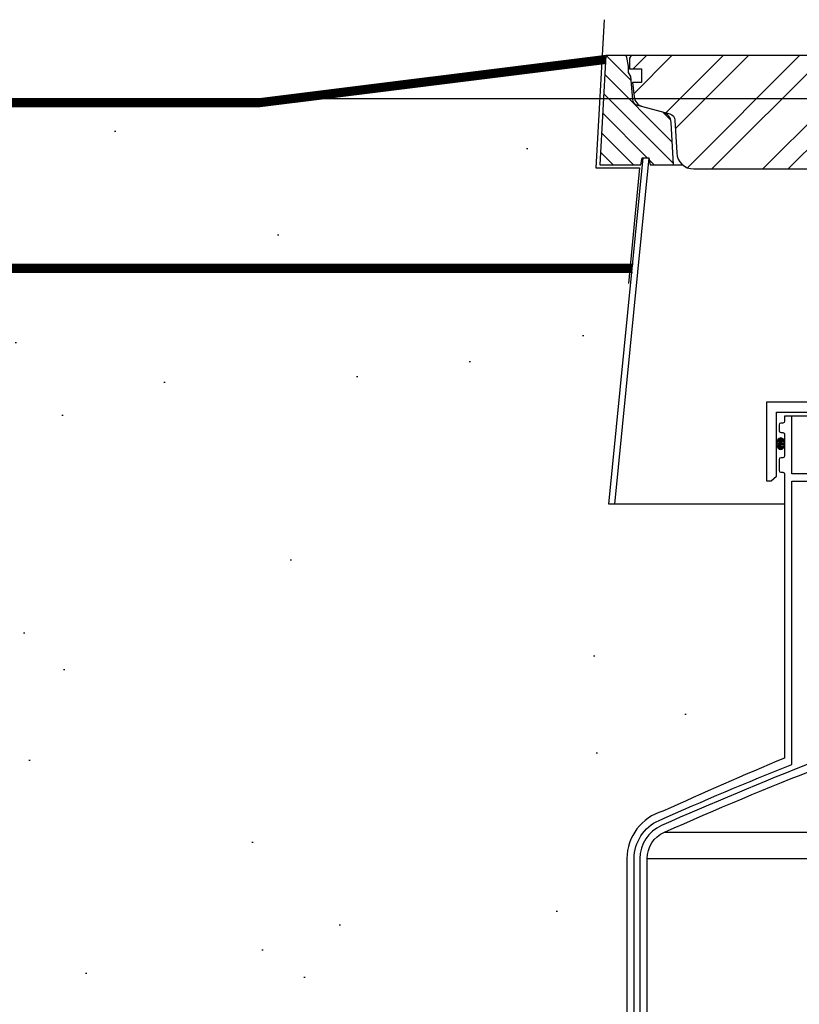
# Model space of a CAD drawing. Extents: x -169 to 7270, y -140 to 2984.
# Tile 252 of 256: x 1482 to 1509, y 953 to 987. Entities that reach past the tile are written whole.
import ezdxf

# ---------------------------------------------------------------- set-up
doc = ezdxf.new("R2010")
doc.units = 0
doc.header["$MEASUREMENT"] = 0
doc.header["$PDSIZE"] = 1
doc.layers.get('DEFPOINTS').update_dxf_attribs({"linetype": 'CONTINUOUS'})
for name, color, linetype in [('CONCRETE-HATCH', 2, 'CONTINUOUS'), ('DIM', 3, 'CONTINUOUS'), ('FRP-SUMP', 2, 'CONTINUOUS'), ('PEAGRAVEL-HATCH', 3, 'CONTINUOUS'), ('TANK-MANHOLE-40', 2, 'CONTINUOUS'), ('TANK-MANHOLE-COVER-40', 2, 'CONTINUOUS'), ('TANK-MANHOLE-COVER-HATCH-40', 252, 'CONTINUOUS'), ('TANK-MANHOLE-HATCH-40', 7, 'CONTINUOUS'), ('TANK-SLAB', 6, 'CONTINUOUS')]:
    doc.layers.add(name, color=color, linetype=linetype)
doc.layers.add('FREEZE-LINES', color=8, linetype='CONTINUOUS', plot=False)
doc.styles.add('SIMPLEX', font='simplex')
doc.dimstyles.new('DIM64', dxfattribs={"dimscale": 64, "dimtxt": 0.09375, "dimasz": 0.09375, "dimexe": 0.0625, "dimexo": 0.0625, "dimgap": 0.046875, "dimtad": 1, "dimdec": 4, "dimzin": 3, "dimdsep": 46, "dimlunit": 4, "dimtxsty": 'SIMPLEX', "dimcen": 0, "dimclrd": 256, "dimclre": 256, "dimclrt": 256, "dimadec": 0, "dimazin": 0, "dimtfac": 1, "dimtdec": 4, "dimtmove": 0, "dimatfit": 3, "dimfxl": 1, "dimfrac": 2, "dimtolj": 1, "dimtzin": 0, "dimarcsym": 0})

# ---------------------------------------------------------------- blocks, each defined once
blk = doc.blocks.new('*D113')
at = {"layer": 'DEFPOINTS', "color": 0, "transparency": 16777216}
for p in [(1368.547, 978.296), (2031.773, 978.015), (1368.547, 700.523)]:
    blk.add_point(p, dxfattribs=at)
at = {"layer": 'DIM', "lineweight": -2, "transparency": 16777216}
for p, q in [((1368.547, 974.296), (1368.547, 696.523)), ((2031.773, 974.015), (2031.773, 696.523)), ((2025.773, 700.523), (1374.547, 700.523))]:
    blk.add_line(p, q, dxfattribs=at)
at = {"layer": 'DIM', "transparency": 16777216}
for points in [[(1374.547, 701.523), (1374.547, 699.523), (1368.547, 700.523)], [(2025.773, 701.523), (2025.773, 699.523), (2031.773, 700.523)]]:
    blk.add_solid(points, dxfattribs=at)
at = {"layer": 'DIM', "transparency": 16777216, "insert": (1700.16, 708.095), "char_height": 6, "attachment_point": 5, "style": 'SIMPLEX'}
blk.add_mtext('\\A1;55\'-3 1/4" (F.V. TANK SLAB)', dxfattribs=at)

msp = doc.modelspace()

# ---------------------------------------------------------------- hatches: boundary and pattern name
at = {"layer": 'CONCRETE-HATCH'}
h = msp.add_hatch(dxfattribs=at)
h.set_pattern_fill('AR-CONC', color=256, scale=2.67, style=0)
h.set_pattern_definition([(50, (1423.872, 958.077), (19.1508, -1.6755), [2.0025, -22.0275]), (355, (1423.872, 958.077), (-3.7047, 20.0835), [1.602, -17.622]), (100.451, (1425.468, 957.938), (15.446, 18.408), [1.702, -18.7205]), (46.184, (1423.872, 963.417), (28.495, -4.4194), [3.004, -33.041]), (96.636, (1426.246, 963.05), (24.9555, 26.009), [2.553, -28.081]), (351.184, (1423.872, 963.417), (24.955, 26.009), [2.403, -26.433]), (21, (1426.542, 962.082), (15.9374, -10.75), [2.0025, -22.0275]), (326, (1426.542, 962.082), (6.4965, 19.3615), [1.602, -17.622]), (71.451, (1427.87, 961.186), (22.434, 8.6116), [1.702, -18.7205]), (37.5, (1423.872, 958.077), (0.32467, 8.88827), [0, -17.4084, 0, -17.889, 0, -17.68875]), (7.5, (1423.872, 958.077), (7.024, 10.5308), [0, -10.1994, 0, -17.0079, 0, -6.74175]), (327.5, (1417.918, 958.077), (14.25306, -0.6022), [0, -6.675, 0, -20.826, 0, -27.6345]), (317.5, (1415.248, 958.077), (15.571, 2.6728), [0, -8.6775, 0, -13.8306, 0, -19.6245])])
h.paths.add_polyline_path([(1503.71394, 981.73519), (1502.23993, 981.73519), (1502.42305, 985.22941), (1490.45551, 983.73346), (1437.85419, 983.73346), (1408.5308, 984.72941), (1408.71393, 981.23519), (1407.29766, 981.23519), (1407.02381, 970.48406), (1407.01594, 970.07421), (1402.51597, 970.07721), (1402.51597, 958.07721), (1411.73767, 958.07721), (1411.73767, 979.40527), (1412.58142, 979.40527), (1412.58142, 978.29596), (1503.37326, 978.29596)])
at = {"layer": 'FRP-SUMP'}
h = msp.add_hatch(color=256, dxfattribs=at)
edge = h.paths.add_edge_path()
edge.add_ellipse((1508.47855, 972.07719), major_axis=(0, 0.2), ratio=0.72085956, start_angle=-71.031832, end_angle=77.321789, ccw=False)
edge.add_line((1508.61489, 972.1422), (1508.61489, 972.01219))
edge.add_ellipse((1508.47855, 972.07719), major_axis=(0, 0.2), ratio=0.72085956, start_angle=102.678211, end_angle=251.031832, ccw=False)
edge.add_line((1508.33789, 972.0333), (1508.33789, 972.12109))
at = {"layer": 'PEAGRAVEL-HATCH'}
h = msp.add_hatch(dxfattribs=at)
h.set_pattern_fill('AR-SAND', color=256, scale=7.5, style=0)
h.set_pattern_definition([(37.5, (1423.872, 945.771), (-0.4725, 14.4512), [0, -11.4, 0, -12.75, 0, -12.1875]), (7.5, (1423.872, 945.77), (13.2733, 21.166), [0, -6.15, 0, -10.275, 0, -3.9375]), (327.5, (1414.647, 945.771), (23.356, 0.0424), [0, -3.75, 0, -13.5, 0, -17.625]), (317.5, (1414.647, 945.77), (22.546, 6.5826), [0, -1.875, 0, -8.85, 0, -10.125])])
edge = h.paths.add_edge_path()
edge.add_line((1508.62858, 969.98346), (1502.73832, 969.98346))
edge.add_line((1502.73832, 969.98346), (1502.54984, 969.98346))
edge.add_line((1502.54984, 969.98346), (1503.3454, 978.01471))
edge.add_line((1503.3454, 978.01471), (1412.58142, 978.01471))
edge.add_line((1412.58142, 978.01471), (1412.58142, 946.07721))
edge.add_line((1412.58142, 946.07721), (1402.51597, 946.07721))
edge.add_line((1402.51597, 946.07721), (1423.87181, 945.77096))
edge.add_line((1423.87181, 945.77096), (1503.17183, 945.77096))
edge.add_line((1503.17183, 945.77096), (1503.17183, 957.71641))
edge.add_arc((1504.87183, 957.71641), 1.7, 105.563139, 180, ccw=False)
edge.add_arc((1562.54254, 832.27575), 139.74129, 112.6955788, 114.5798006, ccw=False)
edge.add_line((1508.62548, 961.19658), (1508.62858, 969.98346))
at = {"layer": 'TANK-MANHOLE-COVER-HATCH-40'}
h = msp.add_hatch(dxfattribs=at)
h.set_pattern_fill('ANSI32', color=256, scale=5, style=0)
h.set_pattern_definition([(45, (457.8056, 981.5875), (-1.3258252, 1.3258252), []), (45, (458.6895, 981.5875), (-1.3258252, 1.3258252), [])])
edge = h.paths.add_edge_path()
edge.add_line((1505.46962, 981.58755), (1544.26016, 981.58755))
edge.add_arc((1544.26016, 982.1781), 0.59055, 270, 357.000156)
edge.add_line((1544.8499, 982.14719), (1544.90908, 983.27639))
edge.add_arc((1545.14498, 983.26403), 0.23622, 465, 537.000156, ccw=False)
edge.add_line((1545.08384, 983.4922), (1546.03646, 983.74746))
edge.add_arc((1545.93456, 984.12774), 0.3937, 285, 353.688971)
edge.add_line((1546.32587, 984.08446), (1546.38064, 984.57967))
edge.add_line((1546.38064, 984.57967), (1546.06568, 984.57967))
edge.add_line((1546.06568, 984.57967), (1546.06568, 985.05211))
edge.add_line((1546.06568, 985.05211), (1546.47907, 985.05211))
edge.add_line((1546.47907, 985.05211), (1546.47907, 985.42613))
edge.add_line((1546.47907, 985.42613), (1546.42792, 985.51471))
edge.add_line((1546.42792, 985.51471), (1503.30186, 985.51471))
edge.add_line((1503.30186, 985.51471), (1503.25072, 985.42613))
edge.add_line((1503.25072, 985.42613), (1503.25072, 985.05211))
edge.add_line((1503.25072, 985.05211), (1503.66411, 985.05211))
edge.add_line((1503.66411, 985.05211), (1503.66411, 984.57967))
edge.add_line((1503.66411, 984.57967), (1503.34915, 984.57967))
edge.add_line((1503.34915, 984.57967), (1503.40391, 984.08446))
edge.add_arc((1503.79523, 984.12774), 0.3937, 186.311029, 255)
edge.add_line((1503.69333, 983.74746), (1504.64595, 983.4922))
edge.add_arc((1504.58481, 983.26403), 0.23622, 362.999844, 435, ccw=False)
edge.add_line((1504.82071, 983.27639), (1504.87988, 982.14719))
edge.add_arc((1505.46962, 982.1781), 0.59055, 182.999844, 270)
at = {"layer": 'TANK-MANHOLE-HATCH-40', "linetype": 'Continuous'}
h = msp.add_hatch(dxfattribs=at)
h.set_pattern_fill('LINE', color=256, scale=4, angle=135, style=0)
h.set_pattern_definition([(135, (-1045.45915, -9e-12), (-0.35355339, -0.35355339), [])])
h.paths.add_polyline_path([(1502.42395, 985.51471), (1503.07933, 985.51471, -0.36397023), (1503.15687, 985.44965), (1503.21135, 985.1407), (1503.21135, 984.92275), (1503.29009, 984.78637), (1503.35968, 983.99092, 0.31529879), (1503.53387, 983.78333), (1504.39999, 983.55126, -0.3249197), (1504.69126, 983.19157), (1504.76758, 981.73519), (1503.96167, 981.73519), (1503.92001, 981.97141), (1503.70766, 981.97141), (1503.68379, 981.97141), (1503.64214, 981.73519), (1502.22587, 981.73519)])

# ---------------------------------------------------------------- linework, layer by layer
at = {"layer": 'DEFPOINTS'}
msp.add_lwpolyline([(1502.37487, 986.75405), (1502.08493, 981.6301), (1503.58898, 981.6301), (1503.20842, 977.62871)], dxfattribs=at)
msp.add_lwpolyline([(1502.37487, 986.75405), (1502.08493, 981.6301), (1503.58898, 981.6301), (1503.20842, 977.62871)], dxfattribs=at)
at = {"layer": 'FREEZE-LINES', "linetype": 'Continuous'}
msp.add_line((1931.90631, 984.01471), (1465.74807, 984.01471), dxfattribs=at)
at = {"layer": 'FRP-SUMP', "color": 7, "linetype": 'Continuous'}
for p, q in [((1540.86489, 973.03158), (1508.86489, 973.03158)), ((1504.45277, 958.63072), (1517.70002, 958.63072)), ((1503.85777, 957.71641), (1516.95545, 957.71641))]:
    msp.add_line(p, q, dxfattribs=at)
at = {"layer": 'FRP-SUMP'}
msp.add_lwpolyline([(1541.74202, 970.79038), (1541.74202, 973.51486), (1507.98776, 973.51486), (1507.98776, 970.79038), (1508.14638, 970.79038), (1508.33789, 970.95108), (1508.33789, 973.16473), (1541.39189, 973.16473), (1541.39189, 970.95108), (1541.5834, 970.79038), (1541.74202, 970.79038)], dxfattribs=at)
for points in [[(1509.86489, 971.03158), (1508.86489, 971.03158), (1508.86489, 973.03158), (1508.61489, 973.03158), (1508.61489, 972.8547, -0.41421356), (1508.55489, 972.7947), (1508.48489, 972.7947, 0.41421356), (1508.42489, 972.7347), (1508.42489, 972.52908, 0.41421356), (1508.48739, 972.46658), (1508.54989, 972.46658, -0.38676832), (1508.61489, 972.40408), (1508.61489, 971.65408, -0.38676832), (1508.54989, 971.59158), (1508.48739, 971.59158, 0.41421356), (1508.42489, 971.52908), (1508.42489, 971.15408, 0.41421356), (1508.48739, 971.09158), (1508.55489, 971.09158, -0.41421356), (1508.61489, 971.03158), (1508.61142, 961.19654, 0.00822165), (1504.40166, 959.35405, 0.33671624), (1503.15777, 957.71638), (1503.15777, 944.02093)], [(1503.40777, 944.02093), (1503.40777, 957.71638, -0.29672907), (1504.27052, 959.04213, -0.0090466), (1508.86489, 960.9786), (1508.86489, 970.78158), (1509.61489, 970.78158)], [(1509.61489, 961.06135, 0.01036772), (1504.35152, 958.85927, 0.29672907), (1503.60777, 957.71638), (1503.60777, 944.02093), (1503.85777, 944.02093), (1503.85777, 957.71638, -0.29672907), (1504.45277, 958.63069, -0.01067744), (1509.86489, 960.89107)]]:
    msp.add_lwpolyline(points, format="xyb", dxfattribs=at)
at = {"layer": 'FRP-SUMP', "extrusion": (0, 0, -1)}
msp.add_ellipse((1508.47855, 972.07719), major_axis=(0, 0.2), ratio=0.72085956, dxfattribs=at)
at = {"layer": 'TANK-MANHOLE-40', "color": 7}
for p, q in [((1546.65046, 985.51471), (1503.07933, 985.51471)), ((1504.76758, 981.73519), (1505.07901, 981.73519))]:
    msp.add_line(p, q, dxfattribs=at)
at = {"layer": 'TANK-MANHOLE-40', "color": 7, "linetype": 'Continuous'}
msp.add_line((1508.61453, 969.98346), (1502.72427, 969.98346), dxfattribs=at)
at = {"layer": 'TANK-MANHOLE-40', "linetype": 'Continuous'}
msp.add_lwpolyline([(1503.92001, 981.97141), (1503.96167, 981.73519), (1504.76758, 981.73519), (1504.69126, 983.19157, 0.3249197), (1504.39999, 983.55126), (1503.53387, 983.78333, -0.31529879), (1503.35968, 983.99092), (1503.29009, 984.78637), (1503.21135, 984.92275), (1503.21135, 985.1407), (1503.15687, 985.44965, 0.36397023), (1503.07933, 985.51471), (1502.42395, 985.51471), (1502.22587, 981.73519), (1503.64214, 981.73519), (1503.68379, 981.97141)], format="xyb", close=True, dxfattribs=at)
msp.add_lwpolyline([(1503.91177, 981.97141), (1502.72427, 969.98346), (1502.53578, 969.98346), (1503.72328, 981.97141)], close=True, dxfattribs=at)
at = {"layer": 'TANK-MANHOLE-COVER-40', "linetype": 'Continuous'}
msp.add_lwpolyline([(1505.46962, 981.58755), (1544.26016, 981.58755, 0.39896034), (1544.8499, 982.14719), (1544.90908, 983.27639, -0.32492045), (1545.08384, 983.4922), (1546.03646, 983.74746, 0.30902091), (1546.32587, 984.08446), (1546.38064, 984.57967), (1546.06568, 984.57967), (1546.06568, 985.05211), (1546.47907, 985.05211), (1546.47907, 985.42613), (1546.42792, 985.51471), (1503.30186, 985.51471), (1503.25072, 985.42613), (1503.25072, 985.05211), (1503.66411, 985.05211), (1503.66411, 984.57967), (1503.34915, 984.57967), (1503.40391, 984.08446, 0.30902091), (1503.69333, 983.74746), (1504.64595, 983.4922, -0.32492045), (1504.82071, 983.27639), (1504.87988, 982.14719, 0.39896034)], format="xyb", close=True, dxfattribs=at)
at = {"layer": 'TANK-SLAB', "const_width": 0.29}
for points in [[(1384.03624, 983.86741), (1490.438, 983.86741), (1502.42012, 985.36517)], [(1387.83044, 978.15738), (1503.34556, 978.15738)]]:
    msp.add_lwpolyline(points, dxfattribs=at)
at = {"layer": 'TANK-SLAB'}
for points in [[(1502.438, 985.51471), (1490.438, 984.01471), (1465.74807, 984.01471)], [(1502.438, 985.23346), (1490.438, 983.73346), (1465.74807, 983.73346)], [(1465.74807, 978.29596), (1503.37326, 978.29596)], [(1465.74807, 978.01471), (1503.3454, 978.01471)]]:
    msp.add_lwpolyline(points, dxfattribs=at)

# ---------------------------------------------------------------- dimensions: what is measured, and where the dimension line sits
at = {"layer": 'DIM'}
dim = msp.add_linear_dim(base=(1368.54722, 700.52328), p1=(2031.77254, 978.01471), p2=(1368.54722, 978.29596), angle=180, text='<> (F.V. TANK SLAB)', dimstyle='DIM64', dxfattribs=at)
dim.commit()
dim.dimension.update_dxf_attribs({"geometry": '*D113', "text_midpoint": (1700.15988, 708.09471)})

doc.saveas('drawing.dxf')
